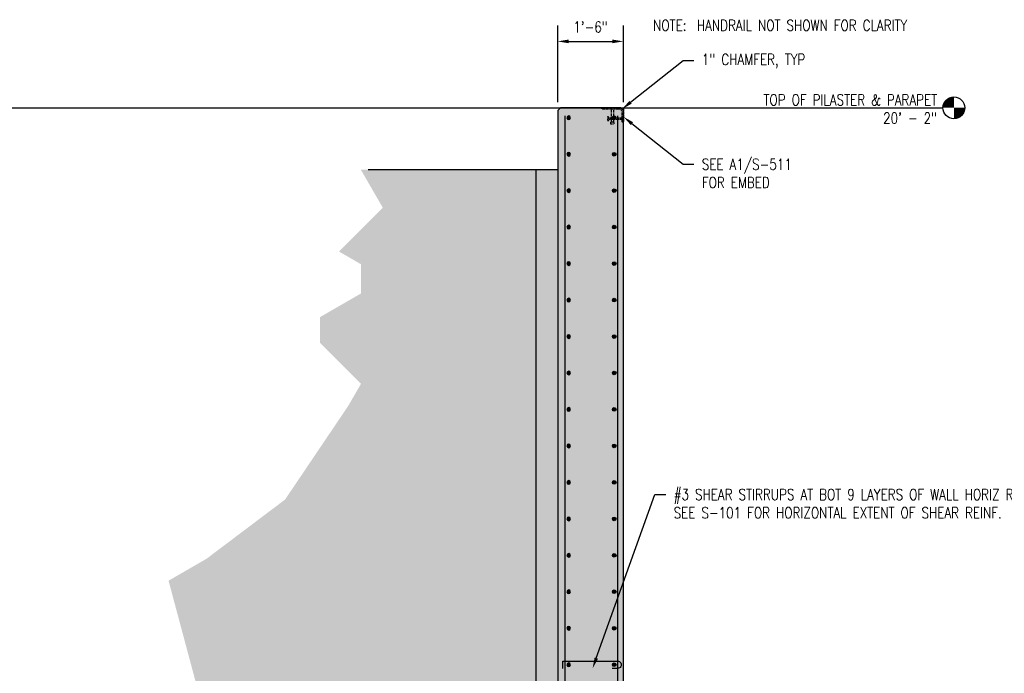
# Model space of a CAD drawing. Header units: inches. Extents: x -1052 to 1316, y -49 to 266.
# Tile 32 of 33: x -560 to -290, y 87 to 266. Entities that reach past the tile are written whole.
import ezdxf
from ezdxf import colors
from ezdxf.entities.mleader import LeaderData, LeaderLine
from ezdxf.math import Vec2, Vec3

# ---------------------------------------------------------------- set-up
doc = ezdxf.new("R2010")
doc.units = ezdxf.units.IN
doc.header["$MEASUREMENT"] = 0
doc.linetypes.add('Dash', pattern=[0.25, 0.125, -0.125])
for name, color, linetype in [('A-DETL', 3, 'Continuous'), ('A-DETL-GENF', 3, 'Continuous'), ('A-DETL-MEDM', 3, 'Continuous'), ('A-DETL-WIDE', 5, 'Continuous'), ('A-WALL', 4, 'Continuous'), ('A-WALL-PATT', 8, 'Continuous'), ('S-ANNO-DIMS', 1, 'Continuous'), ('S-ANNO-NOTE', 2, 'Continuous'), ('S-ANNO-SYMB', 2, 'Continuous'), ('S-ANNO-TEXT', 2, 'Continuous')]:
    doc.layers.add(name, color=color, linetype=linetype)
doc.styles.add('Annotative', font='romans.shx', dxfattribs={"width": 0.8, "height": 0.125})
doc.dimstyles.new('Annotative', dxfattribs={"dimscale": 0, "dimtxt": 0.125, "dimasz": 0.125, "dimexe": 0.18, "dimexo": 0.0625, "dimgap": 0.09, "dimtad": 1, "dimdec": 3, "dimzin": 3, "dimdsep": 46, "dimlunit": 4, "dimtxsty": 'Annotative', "dimcen": 0.09, "dimclrt": 2, "dimazin": 2, "dimtfac": 1, "dimtdec": 3, "dimtmove": 0, "dimatfit": 0, "dimfxl": 1, "dimtfill": 1, "dimfrac": 2, "dimtolj": 1, "dimtzin": 0, "dimarcsym": 0})

# ---------------------------------------------------------------- blocks, each defined once
blk = doc.blocks.new('*D13')
at = {"layer": 'Defpoints', "color": 0, "transparency": 16777216}
for p in [(-394.37, 260.2), (-412.37, 242), (-394.37, 242)]:
    blk.add_point(p, dxfattribs=at)
at = {"layer": 'S-ANNO-DIMS', "color": 0, "lineweight": -2, "transparency": 16777216}
for p, q in [((-412.37, 243.5), (-412.37, 264.52)), ((-394.37, 243.5), (-394.37, 264.52)), ((-409.37, 260.2), (-397.37, 260.2))]:
    blk.add_line(p, q, dxfattribs=at)
at = {"layer": 'S-ANNO-DIMS', "color": 0, "transparency": 16777216}
for points in [[(-409.37, 260.7), (-409.37, 259.7), (-412.37, 260.2)], [(-397.37, 260.7), (-397.37, 259.7), (-394.37, 260.2)]]:
    blk.add_solid(points, dxfattribs=at)
at = {"layer": 'S-ANNO-DIMS', "color": 2, "lineweight": -3, "transparency": 16777216, "insert": (-403.37, 264.14), "char_height": 3, "width": 12.3279, "attachment_point": 5, "style": 'Annotative'}
blk.add_mtext('\\A1;1\'-6"', dxfattribs=at)
blk = doc.blocks.new('Level Circle AEC')
at = {"layer": 'S-ANNO-SYMB', "lineweight": -3}
h = blk.add_hatch(color=256, dxfattribs=at)
edge = h.paths.add_edge_path()
edge.add_line((373.71, 0), (367.71, 0))
edge.add_arc((373.71, 0), 6, 90, 180, ccw=False)
edge.add_line((373.71, 6), (373.71, 0))
h = blk.add_hatch(color=256, dxfattribs=at)
edge = h.paths.add_edge_path()
edge.add_line((373.71, -6), (373.71, 0))
edge.add_line((373.71, 0), (379.71, 0))
edge.add_arc((373.71, 0), 6, 270, 360, ccw=False)
blk.add_circle((373.71, 0), 6, dxfattribs=at)
blk = doc.blocks.new('Reinforcing Bar Section_USACE - __8-579028-INTERIOR COLUMN SECTION')
h = blk.add_hatch(color=256)
h.dxf.hatch_style = 1
h.paths.add_polyline_path([(-1051.45, 205.4, 1), (-1052.45, 205.4, 1)])
blk.add_circle((-1051.95, 205.4), 0.5)
blk = doc.blocks.new('Post Shear Right Side')
at = {"layer": 'A-DETL-MEDM', "linetype": 'Dash', "lineweight": -3}
for p, q in [((135.57, 53.45), (136.07, 53.45)), ((136.07, 52.95), (135.57, 52.95))]:
    blk.add_line(p, q, dxfattribs=at)
for points in [[(135.57, 52.2), (135.57, 55.82), (136.07, 55.82), (136.07, 52.2)], [(134.44, 53.7), (134.44, 52.7), (134.82, 52.7), (134.82, 53.2), (134.82, 53.7)], [(135.32, 51.82), (136.32, 51.82), (136.32, 52.2), (135.82, 52.2), (135.32, 52.2)]]:
    blk.add_lwpolyline(points, close=True, dxfattribs=at)
for points in [[(135.57, 52.95), (134.82, 52.95), (134.82, 53.45), (135.57, 53.45)], [(136.07, 53.45), (138.44, 53.45), (138.44, 52.95), (136.07, 52.95)]]:
    blk.add_lwpolyline(points, dxfattribs=at)
at = {"layer": 'A-DETL-WIDE', "linetype": 'Dash', "lineweight": -3}
blk.add_lwpolyline([(133.01, 55.82, -0.414214), (132.82, 56.01), (132.82, 56.2), (138.82, 56.2), (138.82, 52.2), (138.63, 52.2, -0.414214), (138.44, 52.38), (138.44, 55.07, 0.414214), (137.69, 55.82)], format="xyb", close=True, dxfattribs=at)

msp = doc.modelspace()

# ---------------------------------------------------------------- hatches: boundary and pattern name
at = {"layer": 'A-WALL-PATT', "lineweight": -3}
h = msp.add_hatch(dxfattribs=at)
h.set_pattern_fill('AR-CONC', color=8, style=0)
h.paths.add_polyline_path([(-394.3671, 241.2924), (-395.0747, 242), (-411.6595, 242), (-412.3671, 241.2924), (-412.3671, 0), (-394.3671, 0)])
h.paths.add_polyline_path([(-397.3671, 99.2662, -1), (-396.3671, 99.2662, -1)], flags=16)
h.paths.add_polyline_path([(-396.3671, 89.2662, -1), (-397.3671, 89.2662, -1)], flags=16)
h.paths.add_polyline_path([(-409.8671, 99.2662, -1), (-408.8671, 99.2662, -1)], flags=16)
h.paths.add_polyline_path([(-408.8671, 89.2662, -1), (-409.8671, 89.2662, -1)], flags=16)
h.paths.add_polyline_path([(-397.3671, 109.2662, -1), (-396.3671, 109.2662, -1)], flags=16)
h.paths.add_polyline_path([(-396.3671, 79.2662, -1), (-397.3671, 79.2662, -1)], flags=16)
h.paths.add_polyline_path([(-409.8671, 109.2662, -1), (-408.8671, 109.2662, -1)], flags=16)
h.paths.add_polyline_path([(-408.8671, 79.2662, -1), (-409.8671, 79.2662, -1)], flags=16)
h.paths.add_polyline_path([(-397.3671, 119.2662, -1), (-396.3671, 119.2662, -1)], flags=16)
h.paths.add_polyline_path([(-409.8671, 119.2662, -1), (-408.8671, 119.2662, -1)], flags=16)
h.paths.add_polyline_path([(-396.3671, 69.2662, -1), (-397.3671, 69.2662, -1)], flags=16)
h.paths.add_polyline_path([(-408.8671, 69.2662, -1), (-409.8671, 69.2662, -1)], flags=16)
h.paths.add_polyline_path([(-397.3671, 129.2662, -1), (-396.3671, 129.2662, -1)], flags=16)
h.paths.add_polyline_path([(-409.8671, 129.2662, -1), (-408.8671, 129.2662, -1)], flags=16)
h.paths.add_polyline_path([(-396.3671, 59.2662, -1), (-397.3671, 59.2662, -1)], flags=16)
h.paths.add_polyline_path([(-408.8671, 59.2662, -1), (-409.8671, 59.2662, -1)], flags=16)
h.paths.add_polyline_path([(-397.3671, 139.2662, -1), (-396.3671, 139.2662, -1)], flags=16)
h.paths.add_polyline_path([(-409.8671, 139.2662, -1), (-408.8671, 139.2662, -1)], flags=16)
h.paths.add_polyline_path([(-396.3671, 49.2662, -1), (-397.3671, 49.2662, -1)], flags=16)
h.paths.add_polyline_path([(-408.8671, 49.2662, -1), (-409.8671, 49.2662, -1)], flags=16)
h.paths.add_polyline_path([(-397.3671, 149.2662, -1), (-396.3671, 149.2662, -1)], flags=16)
h.paths.add_polyline_path([(-409.8671, 149.2662, -1), (-408.8671, 149.2662, -1)], flags=16)
h.paths.add_polyline_path([(-396.3671, 39.2662, -1), (-397.3671, 39.2662, -1)], flags=16)
h.paths.add_polyline_path([(-408.8671, 39.2662, -1), (-409.8671, 39.2662, -1)], flags=16)
h.paths.add_polyline_path([(-397.3671, 159.2662, -1), (-396.3671, 159.2662, -1)], flags=16)
h.paths.add_polyline_path([(-409.8671, 159.2662, -1), (-408.8671, 159.2662, -1)], flags=16)
h.paths.add_polyline_path([(-396.3671, 29.2662, -1), (-397.3671, 29.2662, -1)], flags=16)
h.paths.add_polyline_path([(-408.8671, 29.2662, -1), (-409.8671, 29.2662, -1)], flags=16)
h.paths.add_polyline_path([(-397.3671, 169.2662, -1), (-396.3671, 169.2662, -1)], flags=16)
h.paths.add_polyline_path([(-409.8671, 169.2662, -1), (-408.8671, 169.2662, -1)], flags=16)
h.paths.add_polyline_path([(-397.3671, 19.2662, -1), (-398.3671, 19.2662, -1)], flags=16)
h.paths.add_polyline_path([(-408.0546, 19.2662, -1), (-409.0546, 19.2662, -1)], flags=16)
h.paths.add_polyline_path([(-397.3671, 179.2662, -1), (-396.3671, 179.2662, -1)], flags=16)
h.paths.add_polyline_path([(-409.8671, 179.2662, -1), (-408.8671, 179.2662, -1)], flags=16)
h.paths.add_polyline_path([(-397.3671, 9.2662, -1), (-398.3671, 9.2662, -1)], flags=16)
h.paths.add_polyline_path([(-408.0546, 9.2662, -1), (-409.0546, 9.2662, -1)], flags=16)
h.paths.add_polyline_path([(-397.3671, 189.2662, -1), (-396.3671, 189.2662, -1)], flags=16)
h.paths.add_polyline_path([(-409.8671, 189.2662, -1), (-408.8671, 189.2662, -1)], flags=16)
h.paths.add_polyline_path([(-397.3671, 199.2662, -1), (-396.3671, 199.2662, -1)], flags=16)
h.paths.add_polyline_path([(-409.8671, 199.2662, -1), (-408.8671, 199.2662, -1)], flags=16)
h.paths.add_polyline_path([(-397.3671, 209.2662, -1), (-396.3671, 209.2662, -1)], flags=16)
h.paths.add_polyline_path([(-409.8671, 209.2662, -1), (-408.8671, 209.2662, -1)], flags=16)
h.paths.add_polyline_path([(-397.3671, 219.2662, -1), (-396.3671, 219.2662, -1)], flags=16)
h.paths.add_polyline_path([(-409.8671, 219.2662, -1), (-408.8671, 219.2662, -1)], flags=16)
h.paths.add_polyline_path([(-397.3671, 229.2662, -1), (-396.3671, 229.2662, -1)], flags=16)
h.paths.add_polyline_path([(-409.8671, 229.2662, -1), (-408.8671, 229.2662, -1)], flags=16)
h.paths.add_polyline_path([(-397.3671, 239.2662, -1), (-396.3671, 239.2662, -1)], flags=16)
h.paths.add_polyline_path([(-409.8671, 239.2662, -1), (-408.8671, 239.2662, -1)], flags=16)
h = msp.add_hatch(dxfattribs=at)
h.set_pattern_fill('EARTH', color=8, scale=25, style=0)
h.paths.add_polyline_path([(-688.0294, -33.8825), (-677.3131, -30), (-682.3671, -30), (-682.3671, 0), (-442.3671, 0), (-442.3671, 30), (-418.3671, 30), (-418.3671, 225), (-466.3671, 225), (-460.3671, 214.6077), (-472.3879, 202.5869), (-466.3257, 199.0869), (-466.3257, 191.0869), (-477.5841, 184.5869), (-477.5841, 177.5869), (-466.3257, 166.3285), (-469.8257, 160.2664), (-487.1607, 134.5662), (-508.7239, 118.3172), (-519.1162, 112.3172), (-511.4506, 83.7089), (-522.709, 77.2089), (-529.4704, 75.3972), (-546.9236, 43.9109), (-556.9236, 43.9109), (-564.7018, 36.1327), (-564.7018, 22.1327), (-575.3084, 11.5261), (-607.2304, 13.7583), (-637.6608, 7.8432), (-655.6431, 12.6615), (-661.7654, 9.2679), (-679.6538, 10.5188), (-686.5252, 9.1831), (-690.1424, 10.1523), (-699.8058, 0.4889), (-689.7421, -9.4781), (-689.7421, -21.0404), (-698.7577, -28.6499)])
h.paths.add_polyline_path([(-500.167, 6.3383), (-536.5408, 6.3383), (-536.5408, 22.3383), (-500.2336, 22.3383), (-500.167, 22.323)], flags=16)
h = msp.add_hatch(dxfattribs=at)
h.set_pattern_fill('AR-SAND', color=8, style=0)
h.paths.add_polyline_path([(-412.3671, 225), (-418.3671, 225), (-418.3671, 30), (-442.3671, 30), (-442.3671, 0), (-436.3671, 0), (-436.3671, 24), (-412.3671, 24)])

# ---------------------------------------------------------------- linework, layer by layer
at = {"layer": 'A-DETL'}
msp.add_lwpolyline([(-418.3671, 225), (-418.3671, 30), (-442.3671, 30), (-442.3671, 0)], dxfattribs=at)
at = {"layer": 'A-DETL', "lineweight": -3}
msp.add_lwpolyline([(-410.9697, 88.2662), (-410.9697, 90.2662), (-395.9697, 90.2662, -1.00000001), (-395.9697, 88.2662), (-397.4697, 88.2662)], format="xyb", dxfattribs=at)
at = {"layer": 'A-DETL-MEDM', "lineweight": -3}
msp.add_line((-412.3671, 225), (-464.3671, 225), dxfattribs=at)
at = {"layer": 'A-DETL-WIDE', "lineweight": -3}
for p, q in [((-410.3671, 0), (-410.3671, 239.7662)), ((-395.8671, 0), (-395.8671, 239.7662))]:
    msp.add_line(p, q, dxfattribs=at)
at = {"layer": 'A-WALL'}
for p, q in [((-412.3671, 241.2924), (-411.6595, 242)), ((-394.3671, 241.2924), (-395.0747, 242))]:
    msp.add_line(p, q, dxfattribs=at)
at = {"layer": 'A-WALL', "lineweight": -3}
for p, q in [((-412.3671, 241.2924), (-412.3671, 0)), ((-395.0747, 242), (-411.6595, 242)), ((-394.3671, 0), (-394.3671, 241.2924))]:
    msp.add_line(p, q, dxfattribs=at)
at = {"layer": 'S-ANNO-SYMB', "lineweight": -3}
msp.add_line((-702.0621, 242), (-306.7186, 242), dxfattribs=at)

# ---------------------------------------------------------------- block references
at = {"layer": 'A-DETL-GENF', "lineweight": -3, "xscale": -1}
for p in [(-1461.3202, 33.8692), (-1461.3202, 23.8692), (-1461.3202, 13.8692), (-1461.3202, 3.8692), (-1461.3202, -6.1308), (-1461.3202, -16.1308), (-1461.3202, -26.1308), (-1461.3202, -36.1308), (-1461.3202, -46.1308), (-1461.3202, -56.1308), (-1461.3202, -66.1308), (-1461.3202, -76.1308), (-1461.3202, -86.1308), (-1461.3202, -96.1308), (-1461.3202, -106.1308), (-1461.3202, -116.1308)]:
    msp.add_blockref('Reinforcing Bar Section_USACE - __8-579028-INTERIOR COLUMN SECTION', p, dxfattribs=at)
at = {"layer": 'A-DETL-GENF', "lineweight": -3}
for p in [(655.0859, 33.8692), (655.0859, 23.8692), (655.0859, 13.8692), (655.0859, 3.8692), (655.0859, -6.1308), (655.0859, -16.1308), (655.0859, -26.1308), (655.0859, -36.1308), (655.0859, -46.1308), (655.0859, -56.1308), (655.0859, -66.1308), (655.0859, -76.1308), (655.0859, -86.1308), (655.0859, -96.1308), (655.0859, -106.1308), (655.0859, -116.1308)]:
    msp.add_blockref('Reinforcing Bar Section_USACE - __8-579028-INTERIOR COLUMN SECTION', p, dxfattribs=at)
at = {"layer": 'S-ANNO-DIMS', "lineweight": -3}
msp.add_blockref('Post Shear Right Side', (-533.1854, 185.8048), dxfattribs=at)
at = {"layer": 'S-ANNO-SYMB', "lineweight": -3, "xscale": 0.5, "yscale": 0.5, "zscale": 0.5}
msp.add_blockref('Level Circle AEC', (-490.5721, 242), dxfattribs=at)

# ---------------------------------------------------------------- texts
at = {"layer": 'S-ANNO-NOTE', "lineweight": -3, "insert": (-386.2104, 266.0943), "char_height": 3, "width": 88.012235, "attachment_point": 1, "style": 'Annotative'}
msp.add_mtext('NOTE:^IHANDRAIL NOT SHOWN FOR CLARITY', dxfattribs=at)
at = {"layer": 'S-ANNO-TEXT', "lineweight": -3, "insert": (-308.3238, 241.6586), "char_height": 3, "width": 61.489144, "attachment_point": 6, "style": 'Annotative'}
msp.add_mtext('TOP OF PILASTER & PARAPET\\P20\' - 2"', dxfattribs=at)

# ---------------------------------------------------------------- dimensions: what is measured, and where the dimension line sits
at = {"layer": 'S-ANNO-DIMS', "lineweight": -3}
dim = msp.add_linear_dim(base=(-394.3671, 260.198), p1=(-412.3671, 242), p2=(-394.3671, 242), dimstyle='Annotative', override={"dimpost": '\\X', "dimtfill": 0}, dxfattribs=at)
dim.commit()
dim.dimension.update_dxf_attribs({"geometry": '*D13', "text_midpoint": (-403.3671, 264.1437)})

# ---------------------------------------------------------------- leaders
at = {"layer": 'S-ANNO-NOTE', "lineweight": -3}
ml = msp.add_multileader_mtext('Standard', dxfattribs=at)
ml.set_content('1" CHAMFER, TYP', color=256, style='Annotative')
ml.set_leader_properties(color=1, linetype='ByLayer', lineweight=-1)
ml.build(insert=Vec2(0, 0))
ml.multileader.update_dxf_attribs({"text_right_attachment_type": 3, "dogleg_length": 0.125, "arrow_head_size": 3, "scale": 24})
ctx = ml.context
ctx.base_point, ctx.scale, ctx.char_height, ctx.arrow_head_size, ctx.landing_gap_size, ctx.plane_origin = Vec3(-375.0018, 254.9664), 24, 3, 3, 2.16, Vec3(-391.2433, 217.7041)
ctx.right_attachment = 3
notes = []
notes.append((ctx, [(0, (1, 1, 0), (-378.0018, 254.9664), (1, 0), 3, [(1, [(-394.7209, 241.6462)], 0, [])])]))
ctx.mtext.insert, ctx.mtext.flow_direction = Vec3(-372.8418, 256.7521), 5
ml = msp.add_multileader_mtext('Standard', dxfattribs=at)
ml.set_content('SEE A1/S-511\\PFOR EMBED', color=256, style='Annotative')
ml.set_leader_properties(color=1, linetype='ByLayer', lineweight=-1)
ml.build(insert=Vec2(0, 0))
ml.multileader.update_dxf_attribs({"text_right_attachment_type": 3, "dogleg_length": 0.125, "arrow_head_size": 3, "scale": 24})
ctx = ml.context
ctx.base_point, ctx.scale, ctx.char_height, ctx.arrow_head_size, ctx.landing_gap_size, ctx.plane_origin = Vec3(-375.0018, 226.5022), 24, 3, 3, 2.16, Vec3(-391.2433, 263.7645)
ctx.right_attachment = 3
notes.append((ctx, [(0, (1, 1, 0), (-378.0018, 226.5022), (1, 0), 3, [(1, [(-394.3671, 239.5253)], 0, [])])]))
ctx.mtext.insert, ctx.mtext.flow_direction = Vec3(-372.8418, 228.0022), 5
ml = msp.add_multileader_mtext('Standard', dxfattribs=at)
ml.set_content('#3 SHEAR STIRRUPS AT BOT 9 LAYERS OF WALL HORIZ REINF AND AT ALL VERT REINF, STAGGER HOOKS.\\PSEE S-101 FOR HORIZONTAL EXTENT OF SHEAR REINF.', color=256, style='Annotative')
ml.set_leader_properties(color=1, linetype='ByLayer', lineweight=-1)
ml.build(insert=Vec2(0, 0))
ml.multileader.update_dxf_attribs({"text_right_attachment_type": 3, "dogleg_length": 0.125, "arrow_head_size": 3, "scale": 24})
ctx = ml.context
ctx.base_point, ctx.scale, ctx.char_height, ctx.arrow_head_size, ctx.landing_gap_size, ctx.plane_origin = Vec3(-382.7457, 135.9384), 24, 3, 3, 2.16, Vec3(-391.2433, 72.5412)
ctx.right_attachment = 3
notes.append((ctx, [(0, (1, 1, 0), (-385.7457, 135.9384), (1, 0), 3, [(0, [(-402.8083, 88.2662)], 0, [])])]))
ctx.mtext.insert, ctx.mtext.width, ctx.mtext.flow_direction = Vec3(-380.5857, 137.4384), 70.678095, 5
for ctx, leaders in notes:
    for number, flags, end, landing, length, lines in leaders:
        leader = LeaderData()
        leader.index, (leader.has_last_leader_line, leader.has_dogleg_vector, leader.attachment_direction) = number, flags
        leader.last_leader_point, leader.dogleg_vector, leader.dogleg_length = Vec3(end), Vec3(landing), length
        for number, points, colour, breaks in lines:
            line = LeaderLine()
            line.index, line.vertices, line.color, line.breaks = number, Vec3.list(points), colors.encode_raw_color(colour), breaks
            leader.lines.append(line)
        ctx.leaders.append(leader)

doc.saveas('drawing.dxf')
